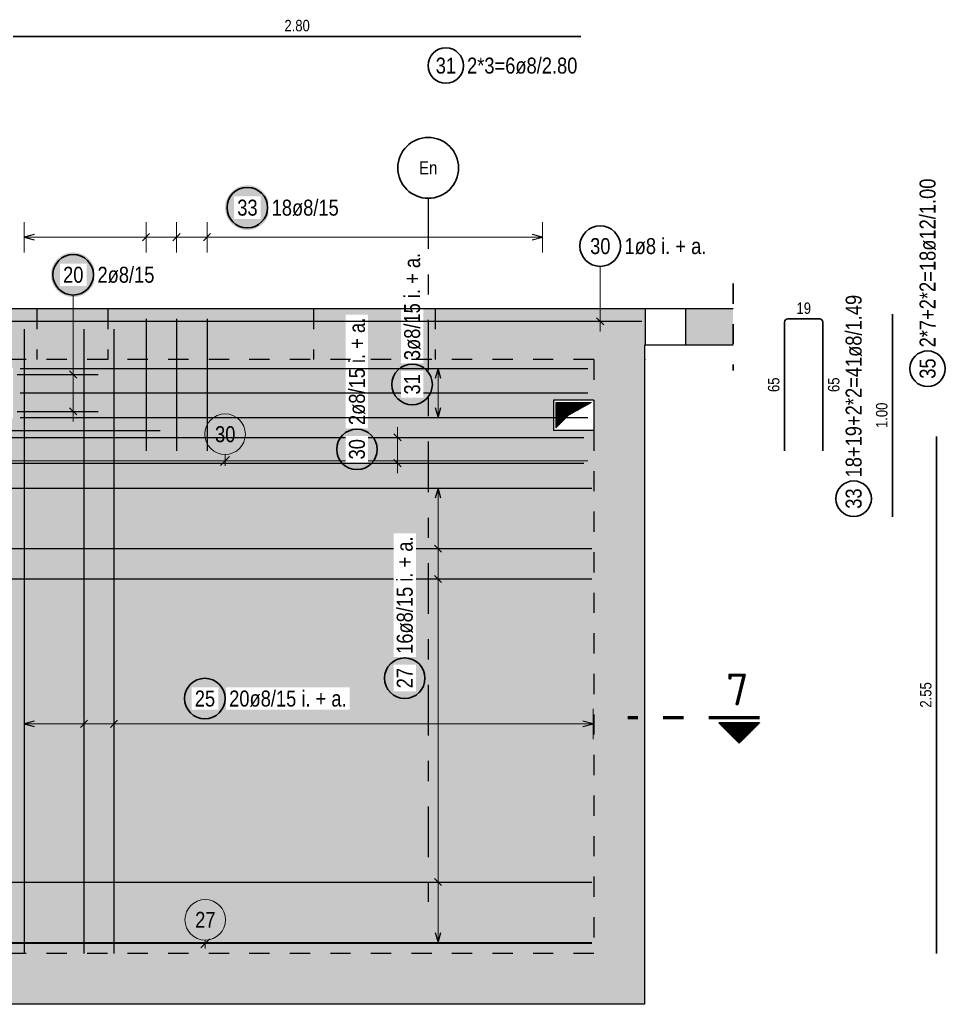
# Model space of a CAD drawing. Header units: millimetres. Extents: x -4.8 to 49, y -12 to 21.
# Tile 34 of 56: x 32.7 to 37.3, y 4 to 8.9. Entities that reach past the tile are written whole.
import ezdxf
from ezdxf.enums import TextEntityAlignment as Align

# ---------------------------------------------------------------- set-up
doc = ezdxf.new("R2010")
doc.units = ezdxf.units.MM
doc.linetypes.add('DASHDOTX2', pattern=[2, 1, -0.5, 0, -0.5])
doc.linetypes.add('HIDDEN', pattern=[0.375, 0.25, -0.125])
doc.layers.add('Achsen', color=7, linetype='Continuous', lineweight=20)
doc.styles.add('Arial Narrow', font='ARIALN.TTF')
doc.styles.add('isocp', font='isocp', dxfattribs={"width": 1.1})

msp = doc.modelspace()

# ---------------------------------------------------------------- hatches: boundary and pattern name
at = {"lineweight": 25, "true_color": 0xffffff}
for points in [[(33.94421, 7.945829), (33.944143, 7.949668), (33.943942, 7.953503), (33.943608, 7.957327), (33.94314, 7.961138), (33.942539, 7.964931), (33.941806, 7.9687), (33.940943, 7.972441), (33.939949, 7.976149), (33.938826, 7.979821), (33.937576, 7.983452), (33.9362, 7.987036), (33.9347, 7.99057), (33.933077, 7.99405), (33.931334, 7.997471), (33.929473, 8.000829), (33.927495, 8.00412), (33.925404, 8.007341), (33.923202, 8.010486), (33.920891, 8.013552), (33.918475, 8.016536), (33.915956, 8.019434), (33.913338, 8.022242), (33.910623, 8.024957), (33.907815, 8.027575), (33.904917, 8.030094), (33.901933, 8.032511), (33.898867, 8.034821), (33.895721, 8.037023), (33.892501, 8.039115), (33.88921, 8.041092), (33.885852, 8.042954), (33.882431, 8.044697), (33.878951, 8.046319), (33.875417, 8.04782), (33.871832, 8.049196), (33.868202, 8.050446), (33.86453, 8.051568), (33.860822, 8.052562), (33.85708, 8.053426), (33.853311, 8.054158), (33.849519, 8.054759), (33.845708, 8.055227), (33.841883, 8.055561), (33.838049, 8.055762), (33.83421, 8.055829), (33.830371, 8.055762), (33.826537, 8.055561), (33.822712, 8.055227), (33.818901, 8.054759), (33.815109, 8.054158), (33.81134, 8.053426), (33.807599, 8.052562), (33.80389, 8.051568), (33.800218, 8.050446), (33.796588, 8.049196), (33.793003, 8.04782), (33.789469, 8.046319), (33.785989, 8.044697), (33.782568, 8.042954), (33.77921, 8.041092), (33.775919, 8.039115), (33.772699, 8.037023), (33.769554, 8.034821), (33.766487, 8.032511), (33.763504, 8.030094), (33.760606, 8.027575), (33.757798, 8.024957), (33.755083, 8.022242), (33.752464, 8.019434), (33.749945, 8.016536), (33.747529, 8.013552), (33.745218, 8.010486), (33.743016, 8.007341), (33.740925, 8.00412), (33.738947, 8.000829), (33.737086, 7.997471), (33.735343, 7.99405), (33.73372, 7.99057), (33.73222, 7.987036), (33.730844, 7.983452), (33.729594, 7.979821), (33.728471, 7.976149), (33.727478, 7.972441), (33.726614, 7.9687), (33.725881, 7.964931), (33.725281, 7.961138), (33.724813, 7.957327), (33.724478, 7.953503), (33.724277, 7.949668), (33.72421, 7.945829), (33.724277, 7.94199), (33.724478, 7.938156), (33.724813, 7.934331), (33.725281, 7.93052), (33.725881, 7.926728), (33.726614, 7.922959), (33.727478, 7.919218), (33.728471, 7.915509), (33.729594, 7.911837), (33.730844, 7.908207), (33.73222, 7.904623), (33.73372, 7.901088), (33.735343, 7.897609), (33.737086, 7.894187), (33.738947, 7.890829), (33.740925, 7.887538), (33.743016, 7.884318), (33.745218, 7.881173), (33.747529, 7.878107), (33.749945, 7.875123), (33.752464, 7.872225), (33.755083, 7.869417), (33.757798, 7.866702), (33.760606, 7.864083), (33.763504, 7.861564), (33.766487, 7.859148), (33.769554, 7.856837), (33.772699, 7.854635), (33.775919, 7.852544), (33.77921, 7.850567), (33.782568, 7.848705), (33.785989, 7.846962), (33.789469, 7.845339), (33.793003, 7.843839), (33.796588, 7.842463), (33.800218, 7.841213), (33.80389, 7.840091), (33.807599, 7.839097), (33.81134, 7.838233), (33.815109, 7.8375), (33.818901, 7.8369), (33.822712, 7.836432), (33.826537, 7.836097), (33.830371, 7.835896), (33.83421, 7.835829), (33.838049, 7.835896), (33.841883, 7.836097), (33.845708, 7.836432), (33.849519, 7.8369), (33.853311, 7.8375), (33.85708, 7.838233), (33.860822, 7.839097), (33.86453, 7.840091), (33.868202, 7.841213), (33.871832, 7.842463), (33.875417, 7.843839), (33.878951, 7.845339), (33.882431, 7.846962), (33.885852, 7.848705), (33.88921, 7.850567), (33.892501, 7.852544), (33.895721, 7.854635), (33.898867, 7.856837), (33.901933, 7.859148), (33.904917, 7.861564), (33.907815, 7.864083), (33.910623, 7.866702), (33.913338, 7.869417), (33.915956, 7.872225), (33.918475, 7.875123), (33.920891, 7.878107), (33.923202, 7.881173), (33.925404, 7.884318), (33.927495, 7.887538), (33.929473, 7.890829), (33.931334, 7.894187), (33.933077, 7.897609), (33.9347, 7.901088), (33.9362, 7.904623), (33.937576, 7.908207), (33.938826, 7.911837), (33.939949, 7.915509), (33.940943, 7.919218), (33.941806, 7.922959), (33.942539, 7.926728), (33.94314, 7.93052), (33.943608, 7.934331), (33.943942, 7.938156)], [(33.085, 7.615067), (33.084933, 7.618906), (33.084732, 7.62274), (33.084397, 7.626565), (33.083929, 7.630376), (33.083329, 7.634168), (33.082596, 7.637937), (33.081733, 7.641678), (33.080739, 7.645387), (33.079616, 7.649059), (33.078366, 7.652689), (33.07699, 7.656274), (33.07549, 7.659808), (33.073867, 7.663288), (33.072124, 7.666709), (33.070263, 7.670067), (33.068285, 7.673358), (33.066194, 7.676578), (33.063992, 7.679723), (33.061681, 7.68279), (33.059265, 7.685774), (33.056746, 7.688671), (33.054127, 7.691479), (33.051412, 7.694194), (33.048604, 7.696813), (33.045707, 7.699332), (33.042723, 7.701748), (33.039656, 7.704059), (33.036511, 7.706261), (33.033291, 7.708352), (33.03, 7.71033), (33.026642, 7.712191), (33.023221, 7.713934), (33.019741, 7.715557), (33.016207, 7.717057), (33.012622, 7.718433), (33.008992, 7.719683), (33.00532, 7.720806), (33.001611, 7.7218), (32.99787, 7.722663), (32.994101, 7.723396), (32.990309, 7.723997), (32.986498, 7.724464), (32.982673, 7.724799), (32.978839, 7.725), (32.975, 7.725067), (32.971161, 7.725), (32.967327, 7.724799), (32.963502, 7.724464), (32.959691, 7.723997), (32.955899, 7.723396), (32.95213, 7.722663), (32.948389, 7.7218), (32.94468, 7.720806), (32.941008, 7.719683), (32.937378, 7.718433), (32.933793, 7.717057), (32.930259, 7.715557), (32.926779, 7.713934), (32.923358, 7.712191), (32.92, 7.71033), (32.916709, 7.708352), (32.913489, 7.706261), (32.910344, 7.704059), (32.907277, 7.701748), (32.904293, 7.699332), (32.901396, 7.696813), (32.898588, 7.694194), (32.895873, 7.691479), (32.893254, 7.688671), (32.890735, 7.685774), (32.888319, 7.68279), (32.886008, 7.679723), (32.883806, 7.676578), (32.881715, 7.673358), (32.879737, 7.670067), (32.877876, 7.666709), (32.876133, 7.663288), (32.87451, 7.659808), (32.87301, 7.656274), (32.871634, 7.652689), (32.870384, 7.649059), (32.869261, 7.645387), (32.868267, 7.641678), (32.867404, 7.637937), (32.866671, 7.634168), (32.866071, 7.630376), (32.865603, 7.626565), (32.865268, 7.62274), (32.865067, 7.618906), (32.865, 7.615067), (32.865067, 7.611228), (32.865268, 7.607394), (32.865603, 7.603569), (32.866071, 7.599758), (32.866671, 7.595966), (32.867404, 7.592197), (32.868267, 7.588456), (32.869261, 7.584747), (32.870384, 7.581075), (32.871634, 7.577445), (32.87301, 7.57386), (32.87451, 7.570326), (32.876133, 7.566846), (32.877876, 7.563425), (32.879737, 7.560067), (32.881715, 7.556776), (32.883806, 7.553556), (32.886008, 7.550411), (32.888319, 7.547344), (32.890735, 7.54436), (32.893254, 7.541463), (32.895873, 7.538655), (32.898588, 7.53594), (32.901396, 7.533321), (32.904293, 7.530802), (32.907277, 7.528386), (32.910344, 7.526075), (32.913489, 7.523873), (32.916709, 7.521782), (32.92, 7.519804), (32.923358, 7.517943), (32.926779, 7.5162), (32.930259, 7.514577), (32.933793, 7.513077), (32.937378, 7.511701), (32.941008, 7.510451), (32.94468, 7.509328), (32.948389, 7.508335), (32.95213, 7.507471), (32.955899, 7.506738), (32.959691, 7.506138), (32.963502, 7.50567), (32.967327, 7.505335), (32.971161, 7.505134), (32.975, 7.505067), (32.978839, 7.505134), (32.982673, 7.505335), (32.986498, 7.50567), (32.990309, 7.506138), (32.994101, 7.506738), (32.99787, 7.507471), (33.001611, 7.508335), (33.00532, 7.509328), (33.008992, 7.510451), (33.012622, 7.511701), (33.016207, 7.513077), (33.019741, 7.514577), (33.023221, 7.5162), (33.026642, 7.517943), (33.03, 7.519804), (33.033291, 7.521782), (33.036511, 7.523873), (33.039656, 7.526075), (33.042723, 7.528386), (33.045707, 7.530802), (33.048604, 7.533321), (33.051412, 7.53594), (33.054127, 7.538655), (33.056746, 7.541463), (33.059265, 7.54436), (33.061681, 7.547344), (33.063992, 7.550411), (33.066194, 7.553556), (33.068285, 7.556776), (33.070263, 7.560067), (33.072124, 7.563425), (33.073867, 7.566846), (33.07549, 7.570326), (33.07699, 7.57386), (33.078366, 7.577445), (33.079616, 7.581075), (33.080739, 7.584747), (33.081733, 7.588456), (33.082596, 7.592197), (33.083329, 7.595966), (33.083929, 7.599758), (33.084397, 7.603569), (33.084732, 7.607394)]]:
    msp.add_hatch(color=7, dxfattribs=at).paths.add_polyline_path(points)
at = {"lineweight": 50, "true_color": 0xd7ffd7}
for points in [[(35.79385, 7.267038), (35.796326, 7.267038), (35.796326, 7.447038), (26.26661, 7.447038), (26.26661, 7.197038), (35.79385, 7.197038)], [(35.996326, 7.267038), (36.230647, 7.267038), (36.230647, 7.447038), (35.996326, 7.447038)], [(35.54385, 4.267038), (35.79385, 4.267038), (35.79385, 7.197038), (35.54385, 7.197038), (35.54385, 6.997038), (35.543951, 6.997038), (35.543951, 6.847038), (35.54385, 6.847038)], [(26.266711, 4.017044), (35.793951, 4.017044), (35.793951, 4.267044), (26.266711, 4.267044)]]:
    msp.add_hatch(color=254, dxfattribs=at).paths.add_polyline_path(points)
h = msp.add_hatch(color=254, dxfattribs=at)
h.paths.add_polyline_path([(29.874263, 4.267038), (35.54385, 4.267038), (35.54385, 6.847038), (35.343951, 6.847038), (35.343951, 6.997038), (35.54385, 6.997038), (35.54385, 7.197038), (30.504145, 7.197038), (30.504145, 6.897044), (29.204145, 6.897044), (29.204145, 7.197038), (28.041061, 7.197038), (28.041061, 6.597044), (26.641061, 6.597044), (26.641061, 7.197038), (26.51661, 7.197038), (26.51661, 6.327038), (26.71661, 6.327038), (26.71661, 6.267038), (26.51661, 6.267038), (26.51661, 6.127038), (26.71661, 6.127038), (26.71661, 6.067038), (26.51661, 6.067038), (26.51661, 4.267038), (28.864263, 4.267038), (28.864263, 6.602038), (29.874263, 6.602038)])
h.paths.add_polyline_path([(30.744844, 6.882044), (30.744844, 7.182044), (31.044844, 7.182044), (31.044844, 6.882044)])
h.paths.add_polyline_path([(27.81811, 6.127038), (27.55811, 6.127038), (27.55811, 6.327038), (27.81811, 6.327038)])
h.paths.add_polyline_path([(31.144844, 6.907038), (31.144844, 7.157038), (31.394844, 7.157038), (31.394844, 6.907038)])
h.paths.add_polyline_path([(31.494844, 6.907038), (31.494844, 7.157038), (31.744844, 7.157038), (31.744844, 6.907038)])
h.paths.add_polyline_path([(31.844845, 6.907038), (31.844845, 7.157038), (32.094845, 7.157038), (32.094845, 6.907038)])
h.paths.add_polyline_path([(28.266609, 4.337038), (28.266584, 4.338609), (28.26651, 4.340178), (28.266387, 4.341744), (28.266215, 4.343305), (28.265994, 4.34486), (28.265724, 4.346407), (28.265405, 4.347945), (28.265038, 4.349473), (28.264624, 4.350988), (28.264162, 4.352489), (28.263653, 4.353975), (28.263098, 4.355444), (28.262497, 4.356896), (28.261851, 4.358327), (28.261159, 4.359738), (28.260424, 4.361126), (28.259646, 4.36249), (28.258826, 4.363829), (28.257963, 4.365142), (28.25706, 4.366427), (28.256117, 4.367683), (28.255135, 4.368909), (28.254115, 4.370104), (28.253058, 4.371265), (28.251964, 4.372393), (28.250837, 4.373487), (28.249675, 4.374544), (28.24848, 4.375564), (28.247255, 4.376546), (28.245998, 4.377489), (28.244713, 4.378392), (28.2434, 4.379255), (28.242061, 4.380075), (28.240697, 4.380853), (28.239309, 4.381588), (28.237898, 4.382279), (28.236467, 4.382926), (28.235015, 4.383527), (28.233546, 4.384082), (28.23206, 4.384591), (28.230559, 4.385053), (28.229044, 4.385467), (28.227516, 4.385834), (28.225978, 4.386152), (28.224431, 4.386423), (28.222876, 4.386644), (28.221315, 4.386816), (28.219749, 4.386939), (28.21818, 4.387013), (28.216609, 4.387038), (28.215039, 4.387013), (28.21347, 4.386939), (28.211904, 4.386816), (28.210342, 4.386644), (28.208787, 4.386423), (28.20724, 4.386152), (28.205702, 4.385834), (28.204175, 4.385467), (28.20266, 4.385053), (28.201158, 4.384591), (28.199672, 4.384082), (28.198203, 4.383527), (28.196752, 4.382926), (28.19532, 4.382279), (28.19391, 4.381588), (28.192521, 4.380853), (28.191157, 4.380075), (28.189818, 4.379255), (28.188505, 4.378392), (28.18722, 4.377489), (28.185964, 4.376546), (28.184738, 4.375564), (28.183544, 4.374544), (28.182382, 4.373487), (28.181254, 4.372393), (28.180161, 4.371265), (28.179104, 4.370104), (28.178083, 4.368909), (28.177101, 4.367683), (28.176158, 4.366427), (28.175255, 4.365142), (28.174393, 4.363829), (28.173572, 4.36249), (28.172794, 4.361126), (28.172059, 4.359738), (28.171368, 4.358327), (28.170721, 4.356896), (28.17012, 4.355444), (28.169565, 4.353975), (28.169056, 4.352489), (28.168594, 4.350988), (28.16818, 4.349473), (28.167813, 4.347945), (28.167495, 4.346407), (28.167225, 4.34486), (28.167003, 4.343305), (28.166831, 4.341744), (28.166708, 4.340178), (28.166634, 4.338609), (28.166609, 4.337038), (28.166634, 4.335468), (28.166708, 4.333899), (28.166831, 4.332333), (28.167003, 4.330771), (28.167225, 4.329216), (28.167495, 4.327669), (28.167813, 4.326131), (28.16818, 4.324604), (28.168594, 4.323089), (28.169056, 4.321587), (28.169565, 4.320101), (28.17012, 4.318632), (28.170721, 4.317181), (28.171368, 4.315749), (28.172059, 4.314339), (28.172794, 4.31295), (28.173572, 4.311586), (28.174393, 4.310247), (28.175255, 4.308934), (28.176158, 4.307649), (28.177101, 4.306393), (28.178083, 4.305167), (28.179104, 4.303973), (28.180161, 4.302811), (28.181254, 4.301683), (28.182382, 4.30059), (28.183544, 4.299533), (28.184738, 4.298512), (28.185964, 4.29753), (28.18722, 4.296587), (28.188505, 4.295684), (28.189818, 4.294822), (28.191157, 4.294001), (28.192521, 4.293223), (28.19391, 4.292488), (28.19532, 4.291797), (28.196752, 4.29115), (28.198203, 4.290549), (28.199672, 4.289994), (28.201158, 4.289485), (28.20266, 4.289023), (28.204175, 4.288609), (28.205702, 4.288242), (28.20724, 4.287924), (28.208787, 4.287654), (28.210342, 4.287432), (28.211904, 4.28726), (28.21347, 4.287137), (28.215039, 4.287063), (28.216609, 4.287038), (28.21818, 4.287063), (28.219749, 4.287137), (28.221315, 4.28726), (28.222876, 4.287432), (28.224431, 4.287654), (28.225978, 4.287924), (28.227516, 4.288242), (28.229044, 4.288609), (28.230559, 4.289023), (28.23206, 4.289485), (28.233546, 4.289994), (28.235015, 4.290549), (28.236467, 4.29115), (28.237898, 4.291797), (28.239309, 4.292488), (28.240697, 4.293223), (28.242061, 4.294001), (28.2434, 4.294822), (28.244713, 4.295684), (28.245998, 4.296587), (28.247255, 4.29753), (28.24848, 4.298512), (28.249675, 4.299533), (28.250837, 4.30059), (28.251964, 4.301683), (28.253058, 4.302811), (28.254115, 4.303973), (28.255135, 4.305167), (28.256117, 4.306393), (28.25706, 4.307649), (28.257963, 4.308934), (28.258826, 4.310247), (28.259646, 4.311586), (28.260424, 4.31295), (28.261159, 4.314339), (28.261851, 4.315749), (28.262497, 4.317181), (28.263098, 4.318632), (28.263653, 4.320101), (28.264162, 4.321587), (28.264624, 4.323089), (28.265038, 4.324604), (28.265405, 4.326131), (28.265724, 4.327669), (28.265994, 4.329216), (28.266215, 4.330771), (28.266387, 4.332333), (28.26651, 4.333899), (28.266584, 4.335468)])
h.paths.add_polyline_path([(32.278997, 6.907038), (32.278997, 7.157038), (32.678997, 7.157038), (32.678997, 6.907038)])
h.paths.add_polyline_path([(28.71414, 6.867044), (28.71414, 6.987044), (28.96414, 6.987044), (28.96414, 6.867044)])
at = {"lineweight": 13}
h = msp.add_hatch(dxfattribs=at)
h.set_pattern_fill('Mau', color=6, scale=0.01, angle=45, style=0, pattern_type=2)
h.set_pattern_definition([(45, (0, 0), (-0.00183847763, 0.00183847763), [])])
h.paths.add_polyline_path([(35.356451, 6.859538), (35.418951, 6.922038), (35.53135, 6.984538), (35.356451, 6.984538)])
at = {"lineweight": 50}
h = msp.add_hatch(dxfattribs=at)
h.set_pattern_fill('Mau', color=4, scale=0.01, angle=-90, style=0, pattern_type=2)
h.set_pattern_definition([(-90, (0, 0), (0.01, 6e-19), [])])
h.paths.add_polyline_path([(36.360973, 5.405254), (36.160973, 5.405254), (36.260973, 5.305254)])
at = {"layer": 'Achsen', "lineweight": 25, "true_color": 0xffffff}
for points in [[(34.757265, 7.073827), (34.757198, 7.077666), (34.756998, 7.0815), (34.756663, 7.085325), (34.756195, 7.089136), (34.755594, 7.092928), (34.754862, 7.096697), (34.753998, 7.100438), (34.753004, 7.104147), (34.751882, 7.107819), (34.750632, 7.111449), (34.749256, 7.115033), (34.747755, 7.118568), (34.746133, 7.122048), (34.74439, 7.125469), (34.742528, 7.128827), (34.740551, 7.132118), (34.73846, 7.135338), (34.736257, 7.138483), (34.733947, 7.14155), (34.73153, 7.144533), (34.729011, 7.147431), (34.726393, 7.150239), (34.723678, 7.152954), (34.72087, 7.155573), (34.717972, 7.158092), (34.714988, 7.160508), (34.711922, 7.162819), (34.708777, 7.165021), (34.705557, 7.167112), (34.702265, 7.16909), (34.698907, 7.170951), (34.695486, 7.172694), (34.692007, 7.174317), (34.688472, 7.175817), (34.684888, 7.177193), (34.681257, 7.178443), (34.677586, 7.179566), (34.673877, 7.180559), (34.670136, 7.181423), (34.666367, 7.182156), (34.662575, 7.182756), (34.658764, 7.183224), (34.654939, 7.183559), (34.651104, 7.18376), (34.647265, 7.183827), (34.643427, 7.18376), (34.639592, 7.183559), (34.635767, 7.183224), (34.631956, 7.182756), (34.628164, 7.182156), (34.624395, 7.181423), (34.620654, 7.180559), (34.616945, 7.179566), (34.613274, 7.178443), (34.609643, 7.177193), (34.606059, 7.175817), (34.602524, 7.174317), (34.599045, 7.172694), (34.595624, 7.170951), (34.592265, 7.16909), (34.588974, 7.167112), (34.585754, 7.165021), (34.582609, 7.162819), (34.579543, 7.160508), (34.576559, 7.158092), (34.573661, 7.155573), (34.570853, 7.152954), (34.568138, 7.150239), (34.56552, 7.147431), (34.563001, 7.144533), (34.560584, 7.14155), (34.558274, 7.138483), (34.556071, 7.135338), (34.55398, 7.132118), (34.552003, 7.128827), (34.550141, 7.125469), (34.548398, 7.122048), (34.546775, 7.118568), (34.545275, 7.115033), (34.543899, 7.111449), (34.542649, 7.107819), (34.541527, 7.104147), (34.540533, 7.100438), (34.539669, 7.096697), (34.538937, 7.092928), (34.538336, 7.089136), (34.537868, 7.085325), (34.537533, 7.0815), (34.537333, 7.077666), (34.537265, 7.073827), (34.537333, 7.069988), (34.537533, 7.066154), (34.537868, 7.062329), (34.538336, 7.058518), (34.538937, 7.054725), (34.539669, 7.050956), (34.540533, 7.047215), (34.541527, 7.043507), (34.542649, 7.039835), (34.543899, 7.036205), (34.545275, 7.03262), (34.546775, 7.029086), (34.548398, 7.025606), (34.550141, 7.022185), (34.552003, 7.018827), (34.55398, 7.015536), (34.556071, 7.012316), (34.558274, 7.00917), (34.560584, 7.006104), (34.563001, 7.00312), (34.56552, 7.000222), (34.568138, 6.997414), (34.570853, 6.994699), (34.573661, 6.992081), (34.576559, 6.989562), (34.579543, 6.987146), (34.582609, 6.984835), (34.585754, 6.982633), (34.588974, 6.980541), (34.592265, 6.978564), (34.595624, 6.976703), (34.599045, 6.974959), (34.602524, 6.973337), (34.606059, 6.971837), (34.609643, 6.970461), (34.613274, 6.969211), (34.616945, 6.968088), (34.620654, 6.967094), (34.624395, 6.966231), (34.628164, 6.965498), (34.631956, 6.964897), (34.635767, 6.964429), (34.639592, 6.964095), (34.643427, 6.963894), (34.647265, 6.963827), (34.651104, 6.963894), (34.654939, 6.964095), (34.658764, 6.964429), (34.662575, 6.964897), (34.666367, 6.965498), (34.670136, 6.966231), (34.673877, 6.967094), (34.677586, 6.968088), (34.681257, 6.969211), (34.684888, 6.970461), (34.688472, 6.971837), (34.692007, 6.973337), (34.695486, 6.974959), (34.698907, 6.976703), (34.702265, 6.978564), (34.705557, 6.980541), (34.708777, 6.982633), (34.711922, 6.984835), (34.714988, 6.987146), (34.717972, 6.989562), (34.72087, 6.992081), (34.723678, 6.994699), (34.726393, 6.997414), (34.729011, 7.000222), (34.73153, 7.00312), (34.733947, 7.006104), (34.736257, 7.00917), (34.73846, 7.012316), (34.740551, 7.015536), (34.742528, 7.018827), (34.74439, 7.022185), (34.746133, 7.025606), (34.747755, 7.029086), (34.749256, 7.03262), (34.750632, 7.036205), (34.751882, 7.039835), (34.753004, 7.043507), (34.753998, 7.047215), (34.754862, 7.050956), (34.755594, 7.054725), (34.756195, 7.058518), (34.756663, 7.062329), (34.756998, 7.066154)], [(34.485, 6.753753), (34.484933, 6.757591), (34.484732, 6.761426), (34.484397, 6.765251), (34.483929, 6.769062), (34.483329, 6.772854), (34.482596, 6.776623), (34.481733, 6.780364), (34.480739, 6.784073), (34.479616, 6.787744), (34.478366, 6.791375), (34.47699, 6.794959), (34.47549, 6.798494), (34.473867, 6.801973), (34.472124, 6.805394), (34.470263, 6.808753), (34.468285, 6.812044), (34.466194, 6.815264), (34.463992, 6.818409), (34.461681, 6.821475), (34.459265, 6.824459), (34.456746, 6.827357), (34.454127, 6.830165), (34.451412, 6.83288), (34.448604, 6.835498), (34.445707, 6.838017), (34.442723, 6.840434), (34.439656, 6.842744), (34.436511, 6.844947), (34.433291, 6.847038), (34.43, 6.849015), (34.426642, 6.850877), (34.423221, 6.85262), (34.419741, 6.854243), (34.416207, 6.855743), (34.412622, 6.857119), (34.408992, 6.858369), (34.40532, 6.859491), (34.401611, 6.860485), (34.39787, 6.861349), (34.394101, 6.862081), (34.390309, 6.862682), (34.386498, 6.86315), (34.382673, 6.863485), (34.378839, 6.863686), (34.375, 6.863753), (34.371161, 6.863686), (34.367327, 6.863485), (34.363502, 6.86315), (34.359691, 6.862682), (34.355899, 6.862081), (34.35213, 6.861349), (34.348389, 6.860485), (34.34468, 6.859491), (34.341008, 6.858369), (34.337378, 6.857119), (34.333793, 6.855743), (34.330259, 6.854243), (34.326779, 6.85262), (34.323358, 6.850877), (34.32, 6.849015), (34.316709, 6.847038), (34.313489, 6.844947), (34.310344, 6.842744), (34.307277, 6.840434), (34.304293, 6.838017), (34.301396, 6.835498), (34.298588, 6.83288), (34.295873, 6.830165), (34.293254, 6.827357), (34.290735, 6.824459), (34.288319, 6.821475), (34.286008, 6.818409), (34.283806, 6.815264), (34.281715, 6.812044), (34.279737, 6.808753), (34.277876, 6.805394), (34.276133, 6.801973), (34.27451, 6.798494), (34.27301, 6.794959), (34.271634, 6.791375), (34.270384, 6.787744), (34.269261, 6.784073), (34.268267, 6.780364), (34.267404, 6.776623), (34.266671, 6.772854), (34.266071, 6.769062), (34.265603, 6.765251), (34.265268, 6.761426), (34.265067, 6.757591), (34.265, 6.753753), (34.265067, 6.749914), (34.265268, 6.746079), (34.265603, 6.742254), (34.266071, 6.738443), (34.266671, 6.734651), (34.267404, 6.730882), (34.268267, 6.727141), (34.269261, 6.723432), (34.270384, 6.719761), (34.271634, 6.71613), (34.27301, 6.712546), (34.27451, 6.709011), (34.276133, 6.705532), (34.277876, 6.702111), (34.279737, 6.698753), (34.281715, 6.695461), (34.283806, 6.692241), (34.286008, 6.689096), (34.288319, 6.68603), (34.290735, 6.683046), (34.293254, 6.680148), (34.295873, 6.67734), (34.298588, 6.674625), (34.301396, 6.672007), (34.304293, 6.669488), (34.307277, 6.667071), (34.310344, 6.664761), (34.313489, 6.662558), (34.316709, 6.660467), (34.32, 6.65849), (34.323358, 6.656628), (34.326779, 6.654885), (34.330259, 6.653263), (34.333793, 6.651762), (34.337378, 6.650386), (34.341008, 6.649136), (34.34468, 6.648014), (34.348389, 6.64702), (34.35213, 6.646156), (34.355899, 6.645424), (34.359691, 6.644823), (34.363502, 6.644355), (34.367327, 6.64402), (34.371161, 6.64382), (34.375, 6.643753), (34.378839, 6.64382), (34.382673, 6.64402), (34.386498, 6.644355), (34.390309, 6.644823), (34.394101, 6.645424), (34.39787, 6.646156), (34.401611, 6.64702), (34.40532, 6.648014), (34.408992, 6.649136), (34.412622, 6.650386), (34.416207, 6.651762), (34.419741, 6.653263), (34.423221, 6.654885), (34.426642, 6.656628), (34.43, 6.65849), (34.433291, 6.660467), (34.436511, 6.662558), (34.439656, 6.664761), (34.442723, 6.667071), (34.445707, 6.669488), (34.448604, 6.672007), (34.451412, 6.674625), (34.454127, 6.67734), (34.456746, 6.680148), (34.459265, 6.683046), (34.461681, 6.68603), (34.463992, 6.689096), (34.466194, 6.692241), (34.468285, 6.695461), (34.470263, 6.698753), (34.472124, 6.702111), (34.473867, 6.705532), (34.47549, 6.709011), (34.47699, 6.712546), (34.478366, 6.71613), (34.479616, 6.719761), (34.480739, 6.723432), (34.481733, 6.727141), (34.482596, 6.730882), (34.483329, 6.734651), (34.483929, 6.738443), (34.484397, 6.742254), (34.484732, 6.746079)], [(34.720563, 5.62514), (34.720496, 5.628979), (34.720295, 5.632813), (34.71996, 5.636638), (34.719492, 5.640449), (34.718892, 5.644241), (34.718159, 5.64801), (34.717295, 5.651751), (34.716302, 5.65546), (34.715179, 5.659132), (34.713929, 5.662762), (34.712553, 5.666347), (34.711053, 5.669881), (34.70943, 5.673361), (34.707687, 5.676782), (34.705826, 5.68014), (34.703848, 5.683431), (34.701757, 5.686651), (34.699555, 5.689796), (34.697244, 5.692863), (34.694828, 5.695847), (34.692309, 5.698744), (34.68969, 5.701552), (34.686975, 5.704267), (34.684167, 5.706886), (34.68127, 5.709405), (34.678286, 5.711821), (34.675219, 5.714132), (34.672074, 5.716334), (34.668854, 5.718425), (34.665563, 5.720403), (34.662205, 5.722264), (34.658784, 5.724007), (34.655304, 5.72563), (34.65177, 5.72713), (34.648185, 5.728506), (34.644555, 5.729756), (34.640883, 5.730879), (34.637174, 5.731872), (34.633433, 5.732736), (34.629664, 5.733469), (34.625872, 5.734069), (34.622061, 5.734537), (34.618236, 5.734872), (34.614402, 5.735073), (34.610563, 5.73514), (34.606724, 5.735073), (34.60289, 5.734872), (34.599065, 5.734537), (34.595254, 5.734069), (34.591462, 5.733469), (34.587693, 5.732736), (34.583952, 5.731872), (34.580243, 5.730879), (34.576571, 5.729756), (34.572941, 5.728506), (34.569356, 5.72713), (34.565822, 5.72563), (34.562342, 5.724007), (34.558921, 5.722264), (34.555563, 5.720403), (34.552272, 5.718425), (34.549052, 5.716334), (34.545907, 5.714132), (34.54284, 5.711821), (34.539856, 5.709405), (34.536959, 5.706886), (34.534151, 5.704267), (34.531436, 5.701552), (34.528817, 5.698744), (34.526298, 5.695847), (34.523882, 5.692863), (34.521571, 5.689796), (34.519369, 5.686651), (34.517278, 5.683431), (34.5153, 5.68014), (34.513439, 5.676782), (34.511696, 5.673361), (34.510073, 5.669881), (34.508573, 5.666347), (34.507197, 5.662762), (34.505947, 5.659132), (34.504824, 5.65546), (34.50383, 5.651751), (34.502967, 5.64801), (34.502234, 5.644241), (34.501633, 5.640449), (34.501166, 5.636638), (34.500831, 5.632813), (34.50063, 5.628979), (34.500563, 5.62514), (34.50063, 5.621301), (34.500831, 5.617467), (34.501166, 5.613642), (34.501633, 5.609831), (34.502234, 5.606039), (34.502967, 5.60227), (34.50383, 5.598528), (34.504824, 5.59482), (34.505947, 5.591148), (34.507197, 5.587518), (34.508573, 5.583933), (34.510073, 5.580399), (34.511696, 5.576919), (34.513439, 5.573498), (34.5153, 5.57014), (34.517278, 5.566849), (34.519369, 5.563629), (34.521571, 5.560483), (34.523882, 5.557417), (34.526298, 5.554433), (34.528817, 5.551535), (34.531436, 5.548727), (34.534151, 5.546012), (34.536959, 5.543394), (34.539856, 5.540875), (34.54284, 5.538459), (34.545907, 5.536148), (34.549052, 5.533946), (34.552272, 5.531855), (34.555563, 5.529877), (34.558921, 5.528016), (34.562342, 5.526273), (34.565822, 5.52465), (34.569356, 5.52315), (34.572941, 5.521774), (34.576571, 5.520524), (34.580243, 5.519401), (34.583952, 5.518407), (34.587693, 5.517544), (34.591462, 5.516811), (34.595254, 5.51621), (34.599065, 5.515742), (34.60289, 5.515408), (34.606724, 5.515207), (34.610563, 5.51514), (34.614402, 5.515207), (34.618236, 5.515408), (34.622061, 5.515742), (34.625872, 5.51621), (34.629664, 5.516811), (34.633433, 5.517544), (34.637174, 5.518407), (34.640883, 5.519401), (34.644555, 5.520524), (34.648185, 5.521774), (34.65177, 5.52315), (34.655304, 5.52465), (34.658784, 5.526273), (34.662205, 5.528016), (34.665563, 5.529877), (34.668854, 5.531855), (34.672074, 5.533946), (34.675219, 5.536148), (34.678286, 5.538459), (34.68127, 5.540875), (34.684167, 5.543394), (34.686975, 5.546012), (34.68969, 5.548727), (34.692309, 5.551535), (34.694828, 5.554433), (34.697244, 5.557417), (34.699555, 5.560483), (34.701757, 5.563629), (34.703848, 5.566849), (34.705826, 5.57014), (34.707687, 5.573498), (34.70943, 5.576919), (34.711053, 5.580399), (34.712553, 5.583933), (34.713929, 5.587518), (34.715179, 5.591148), (34.716302, 5.59482), (34.717295, 5.598528), (34.718159, 5.60227), (34.718892, 5.606039), (34.719492, 5.609831), (34.71996, 5.613642), (34.720295, 5.617467)], [(33.734697, 5.525), (33.73463, 5.528839), (33.734429, 5.532673), (33.734094, 5.536498), (33.733627, 5.540309), (33.733026, 5.544101), (33.732293, 5.54787), (33.73143, 5.551611), (33.730436, 5.55532), (33.729313, 5.558992), (33.728063, 5.562622), (33.726687, 5.566207), (33.725187, 5.569741), (33.723564, 5.573221), (33.721821, 5.576642), (33.71996, 5.58), (33.717982, 5.583291), (33.715891, 5.586511), (33.713689, 5.589656), (33.711378, 5.592723), (33.708962, 5.595707), (33.706443, 5.598604), (33.703824, 5.601412), (33.70111, 5.604127), (33.698301, 5.606746), (33.695404, 5.609265), (33.69242, 5.611681), (33.689353, 5.613992), (33.686208, 5.616194), (33.682988, 5.618285), (33.679697, 5.620263), (33.676339, 5.622124), (33.672918, 5.623867), (33.669438, 5.62549), (33.665904, 5.62699), (33.662319, 5.628366), (33.658689, 5.629616), (33.655017, 5.630739), (33.651308, 5.631733), (33.647567, 5.632596), (33.643798, 5.633329), (33.640006, 5.633929), (33.636195, 5.634397), (33.63237, 5.634732), (33.628536, 5.634933), (33.624697, 5.635), (33.620858, 5.634933), (33.617024, 5.634732), (33.613199, 5.634397), (33.609388, 5.633929), (33.605596, 5.633329), (33.601827, 5.632596), (33.598086, 5.631733), (33.594377, 5.630739), (33.590705, 5.629616), (33.587075, 5.628366), (33.58349, 5.62699), (33.579956, 5.62549), (33.576476, 5.623867), (33.573055, 5.622124), (33.569697, 5.620263), (33.566406, 5.618285), (33.563186, 5.616194), (33.560041, 5.613992), (33.556974, 5.611681), (33.55399, 5.609265), (33.551093, 5.606746), (33.548285, 5.604127), (33.54557, 5.601412), (33.542951, 5.598604), (33.540432, 5.595707), (33.538016, 5.592723), (33.535705, 5.589656), (33.533503, 5.586511), (33.531412, 5.583291), (33.529434, 5.58), (33.527573, 5.576642), (33.52583, 5.573221), (33.524207, 5.569741), (33.522707, 5.566207), (33.521331, 5.562622), (33.520081, 5.558992), (33.518958, 5.55532), (33.517965, 5.551611), (33.517101, 5.54787), (33.516368, 5.544101), (33.515768, 5.540309), (33.5153, 5.536498), (33.514965, 5.532673), (33.514764, 5.528839), (33.514697, 5.525), (33.514764, 5.521161), (33.514965, 5.517327), (33.5153, 5.513502), (33.515768, 5.509691), (33.516368, 5.505899), (33.517101, 5.50213), (33.517965, 5.498389), (33.518958, 5.49468), (33.520081, 5.491008), (33.521331, 5.487378), (33.522707, 5.483793), (33.524207, 5.480259), (33.52583, 5.476779), (33.527573, 5.473358), (33.529434, 5.47), (33.531412, 5.466709), (33.533503, 5.463489), (33.535705, 5.460344), (33.538016, 5.457277), (33.540432, 5.454293), (33.542951, 5.451396), (33.54557, 5.448588), (33.548285, 5.445873), (33.551093, 5.443254), (33.55399, 5.440735), (33.556974, 5.438319), (33.560041, 5.436008), (33.563186, 5.433806), (33.566406, 5.431715), (33.569697, 5.429737), (33.573055, 5.427876), (33.576476, 5.426133), (33.579956, 5.42451), (33.58349, 5.42301), (33.587075, 5.421634), (33.590705, 5.420384), (33.594377, 5.419261), (33.598086, 5.418267), (33.601827, 5.417404), (33.605596, 5.416671), (33.609388, 5.416071), (33.613199, 5.415603), (33.617024, 5.415268), (33.620858, 5.415067), (33.624697, 5.415), (33.628536, 5.415067), (33.63237, 5.415268), (33.636195, 5.415603), (33.640006, 5.416071), (33.643798, 5.416671), (33.647567, 5.417404), (33.651308, 5.418267), (33.655017, 5.419261), (33.658689, 5.420384), (33.662319, 5.421634), (33.665904, 5.42301), (33.669438, 5.42451), (33.672918, 5.426133), (33.676339, 5.427876), (33.679697, 5.429737), (33.682988, 5.431715), (33.686208, 5.433806), (33.689353, 5.436008), (33.69242, 5.438319), (33.695404, 5.440735), (33.698301, 5.443254), (33.70111, 5.445873), (33.703824, 5.448588), (33.706443, 5.451396), (33.708962, 5.454293), (33.711378, 5.457277), (33.713689, 5.460344), (33.715891, 5.463489), (33.717982, 5.466709), (33.71996, 5.47), (33.721821, 5.473358), (33.723564, 5.476779), (33.725187, 5.480259), (33.726687, 5.483793), (33.728063, 5.487378), (33.729313, 5.491008), (33.730436, 5.49468), (33.73143, 5.498389), (33.732293, 5.50213), (33.733026, 5.505899), (33.733627, 5.509691), (33.734094, 5.513502), (33.734429, 5.517327)]]:
    msp.add_hatch(color=7, dxfattribs=at).paths.add_polyline_path(points)

# ---------------------------------------------------------------- linework, layer by layer
at = {"color": 2, "linetype": 'Continuous', "lineweight": 35}
for p, q in [((32.678997, 8.790563), (35.478997, 8.790563)), ((36.483952, 7.381038), (36.483952, 6.747038)), ((36.657804, 7.397038), (36.499952, 7.397038)), ((36.673804, 6.747038), (36.673804, 7.381038)), ((37.017071, 6.420925), (37.017071, 7.420925)), ((37.234072, 4.267038), (37.234072, 6.817038)), ((36.160973, 5.405254), (36.360973, 5.405254)), ((36.160973, 5.405254), (36.260973, 5.305254)), ((36.260973, 5.305254), (36.360973, 5.405254))]:
    msp.add_line(p, q, dxfattribs=at)
at = {"color": 5, "linetype": 'Continuous', "lineweight": 18}
for p, q in [((32.732999, 7.875), (32.732999, 7.725)), ((33.334611, 7.725), (33.334611, 7.875)), ((33.485014, 7.725), (33.485014, 7.875)), ((33.635417, 7.725), (33.635417, 7.875)), ((35.28985, 7.725), (35.28985, 7.875)), ((35.575, 7.656349), (35.575, 7.435254)), ((32.975, 7.515067), (32.975, 7.173038)), ((35.575, 7.335254), (35.575, 7.435254)), ((35.5, 7.385254), (35.65, 7.385254)), ((32.975, 7.173038), (32.975, 6.891056)), ((33.05, 7.123038), (32.9, 7.123038)), ((33.05, 6.941056), (32.9, 6.941056))]:
    msp.add_line(p, q, dxfattribs=at)
at = {"color": 3, "linetype": 'Continuous', "lineweight": 25}
for p, q in [((32.782999, 7.813397), (32.732999, 7.8)), ((32.732999, 7.8), (32.782999, 7.786603)), ((33.316933, 7.782322), (33.352289, 7.817678)), ((33.467336, 7.782322), (33.502692, 7.817678)), ((33.617739, 7.782322), (33.653095, 7.817678)), ((35.28985, 7.8), (35.23985, 7.813397)), ((35.23985, 7.786603), (35.28985, 7.8)), ((35.996326, 7.447038), (35.796326, 7.447038)), ((35.796326, 7.447038), (35.796326, 7.267038)), ((36.230647, 7.447038), (35.996326, 7.447038)), ((35.996326, 7.447038), (35.996326, 7.267038)), ((33.334611, 7.397038), (33.334611, 6.747038)), ((33.485014, 7.397038), (33.485014, 6.747038)), ((33.635417, 7.397038), (33.635417, 6.747038)), ((35.557322, 7.402932), (35.592678, 7.367576)), ((35.796326, 7.267038), (35.79385, 7.267038)), ((35.79385, 7.267038), (35.79385, 7.197038)), ((35.996326, 7.267038), (35.796326, 7.267038)), ((36.230647, 7.267038), (35.996326, 7.267038)), ((35.79385, 7.197038), (35.79385, 4.267038)), ((32.992678, 7.10536), (32.957322, 7.140716)), ((32.698997, 7.123038), (33.098997, 7.123038)), ((35.54385, 6.997038), (35.343951, 6.997038)), ((35.343951, 6.997038), (35.343951, 6.847038)), ((35.543951, 6.997038), (35.54385, 6.997038)), ((35.54385, 6.997038), (35.54385, 6.847038)), ((35.543951, 6.997038), (35.543951, 6.847038)), ((32.992678, 6.923379), (32.957322, 6.958734)), ((32.698997, 6.941056), (33.098997, 6.941056)), ((35.54385, 6.847038), (35.343951, 6.847038)), ((35.543951, 6.847038), (35.54385, 6.847038)), ((35.793951, 4.267038), (35.79385, 4.267038)), ((35.793951, 4.267044), (35.793951, 4.017044)), ((35.793951, 4.017044), (26.266711, 4.017044))]:
    msp.add_line(p, q, dxfattribs=at)
at = {"color": 2, "linetype": 'HIDDEN', "lineweight": 35, "ltscale": 0.25}
msp.add_line((36.230647, 7.572038), (36.230647, 7.142038), dxfattribs=at)
at = {"color": 3, "linetype": 'HIDDEN', "lineweight": 25, "ltscale": 0.25}
for p, q in [((32.796422, 7.447038), (32.796422, 7.197038)), ((33.146422, 7.447038), (33.146422, 7.197038)), ((34.161397, 7.447038), (34.161397, 7.197038)), ((34.761397, 7.447038), (34.761397, 7.197038)), ((35.54385, 7.197038), (35.54385, 6.997038)), ((35.54385, 6.847038), (35.54385, 4.267038)), ((35.54385, 4.267038), (30.481292, 4.267038))]:
    msp.add_line(p, q, dxfattribs=at)
at = {"color": 6, "linetype": 'Continuous', "lineweight": 13}
for p, q in [((35.356451, 6.859538), (35.356451, 6.984538)), ((35.356451, 6.984538), (35.53135, 6.984538)), ((35.418951, 6.922038), (35.53135, 6.984538)), ((35.356451, 6.859538), (35.418951, 6.922038))]:
    msp.add_line(p, q, dxfattribs=at)
at = {"color": 1, "linetype": 'DASHDOTX2', "lineweight": 70, "ltscale": 0.25}
msp.add_line((36.360973, 5.430254), (35.710973, 5.430254), dxfattribs=at)
at = {"color": 2, "linetype": 'Continuous', "lineweight": 35}
for centre, radius in [((34.813296, 8.64651), 0.0875), ((33.83421, 7.945829), 0.1), ((35.575, 7.756349), 0.1), ((32.975, 7.615067), 0.1), ((37.190121, 7.15172), 0.0875), ((36.825332, 6.510505), 0.0875)]:
    msp.add_circle(centre, radius, dxfattribs=at)
at = {"color": 9, "linetype": 'Continuous', "lineweight": 0}
msp.add_circle((35.796326, 7.197038), 0.00111, dxfattribs=at)
at = {"color": 2, "linetype": 'Continuous', "lineweight": 35}
for centre, start, end in [((36.499952, 7.381038), 90, 180), ((36.657804, 7.381038), 0, 90)]:
    msp.add_arc(centre, 0.016, start, end, dxfattribs=at)
at = {"layer": 'Achsen', "color": 3, "linetype": 'DASHDOTX2', "lineweight": 25, "ltscale": 0.25}
msp.add_line((34.72651, 7.99198), (34.72651, 4.523106), dxfattribs=at)
at = {"layer": 'Achsen', "color": 3, "linetype": 'Continuous', "lineweight": 25}
for p, q in [((32.732999, 7.347038), (32.732999, 4.267038)), ((33.028468, 7.347038), (33.028468, 4.267038)), ((33.176202, 7.347038), (33.176202, 4.267038)), ((34.775, 7.153038), (34.761603, 7.103038)), ((34.788397, 7.103038), (34.775, 7.153038)), ((34.761603, 6.961038), (34.775, 6.911038)), ((34.775, 6.911038), (34.788397, 6.961038)), ((29.02814, 6.847044), (33.40414, 6.847044)), ((28.071061, 6.813044), (35.49385, 6.813044)), ((34.592678, 6.795366), (34.557322, 6.830722)), ((34.592678, 6.668361), (34.557322, 6.703716)), ((28.071061, 6.686038), (35.49385, 6.686038)), ((29.904263, 6.563038), (35.53385, 6.563038)), ((34.775, 6.563038), (34.761603, 6.513038)), ((34.788397, 6.513038), (34.775, 6.563038)), ((29.904263, 6.264105), (35.53385, 6.264105)), ((34.792678, 6.246427), (34.757322, 6.281783)), ((34.792678, 6.096961), (34.757322, 6.132316)), ((29.904263, 6.114638), (35.53385, 6.114638)), ((32.782999, 5.413397), (32.732999, 5.4)), ((32.732999, 5.4), (32.782999, 5.386603)), ((33.01079, 5.382322), (33.046145, 5.417678)), ((33.158524, 5.382322), (33.19388, 5.417678)), ((35.539951, 5.4), (35.489951, 5.413397)), ((35.489951, 5.386603), (35.539951, 5.4)), ((29.904263, 4.619973), (35.53385, 4.619973)), ((34.792678, 4.602295), (34.757322, 4.63765)), ((34.761603, 4.37104), (34.775, 4.32104)), ((34.775, 4.32104), (34.788397, 4.37104)), ((29.904263, 4.32104), (35.53385, 4.32104))]:
    msp.add_line(p, q, dxfattribs=at)
at = {"layer": 'Achsen', "color": 5, "linetype": 'Continuous', "lineweight": 18}
for p, q in [((34.85, 7.153038), (34.7, 7.153038)), ((34.775, 7.153038), (34.775, 6.911038)), ((34.7, 6.911038), (34.85, 6.911038)), ((34.575, 6.863044), (34.575, 6.636038)), ((34.65, 6.813044), (34.5, 6.813044)), ((34.65, 6.686038), (34.5, 6.686038)), ((34.85, 6.563038), (34.7, 6.563038)), ((34.775, 6.563038), (34.775, 4.32104)), ((34.85, 6.264105), (34.7, 6.264105)), ((34.85, 6.114638), (34.7, 6.114638)), ((32.732999, 5.475), (32.732999, 5.325)), ((33.028468, 5.325), (33.028468, 5.475)), ((33.176202, 5.325), (33.176202, 5.475)), ((35.539951, 5.325), (35.539951, 5.475)), ((35.539951, 5.4), (32.732999, 5.4)), ((34.85, 4.619973), (34.7, 4.619973)), ((34.7, 4.32104), (34.85, 4.32104))]:
    msp.add_line(p, q, dxfattribs=at)
at = {"layer": 'Achsen', "color": 9, "linetype": 'Continuous', "lineweight": 0}
for p, q in [((33.702471, 6.674947), (33.746665, 6.719141)), ((33.724568, 6.728642), (33.724568, 6.672044)), ((28.091061, 6.697044), (35.51385, 6.697044)), ((33.604397, 4.294941), (33.648591, 4.339135)), ((33.626494, 4.333605), (33.626494, 4.292038)), ((29.904263, 4.317038), (35.53385, 4.317038))]:
    msp.add_line(p, q, dxfattribs=at)
at = {"layer": 'Achsen', "color": 2, "linetype": 'Continuous', "lineweight": 35}
for centre, radius in [((34.72651, 8.14198), 0.15), ((34.647265, 7.073827), 0.1), ((34.375, 6.753753), 0.1), ((34.610563, 5.62514), 0.1), ((33.624697, 5.525), 0.1)]:
    msp.add_circle(centre, radius, dxfattribs=at)
at = {"layer": 'Achsen', "color": 9, "linetype": 'Continuous', "lineweight": 0}
for centre, radius in [((33.724568, 6.828642), 0.1), ((35.54385, 6.597044), 0.00111), ((33.626494, 4.433605), 0.1)]:
    msp.add_circle(centre, radius, dxfattribs=at)

# ---------------------------------------------------------------- texts
at = {"color": 2, "lineweight": 35, "style": 'isocp', "width": 1.15}
msp.add_text('7', height=0.1575, dxfattribs=at).set_placement((36.251847, 5.490954), align=Align.CENTER)
at = {"color": 3, "lineweight": 25, "char_height": 0.05625, "attachment_point": 1, "line_spacing_factor": 0.9, "style": 'Arial Narrow'}
for s, insert in [('2.80', (34.017122, 8.871813)), ('19', (36.543441, 7.478288))]:
    msp.add_mtext(s, dxfattribs=dict(at, insert=insert))
at = {"color": 2, "lineweight": 35, "char_height": 0.07875, "attachment_point": 1, "line_spacing_factor": 0.9, "style": 'Arial Narrow'}
for s, insert in [('2*3=6ø8/2.80', (34.918296, 8.685885)), ('31', (34.763684, 8.685885)), ('30', (35.525388, 7.795724)), ('1ø8 i. + a.', (35.695, 7.795724))]:
    msp.add_mtext(s, dxfattribs=dict(at, insert=insert))
at = {"color": 2, "lineweight": 35, "char_height": 0.07875, "attachment_point": 1, "rotation": 90, "line_spacing_factor": 0.9, "style": 'Arial Narrow'}
for s, insert in [('2*7+2*2=18ø12/1.00', (37.150746, 7.25672)), ('18+19+2*2=41ø8/1.49', (36.785957, 6.615505)), ('35', (37.150746, 7.102108)), ('33', (36.785957, 6.460892))]:
    msp.add_mtext(s, dxfattribs=dict(at, insert=insert))
at = {"color": 3, "lineweight": 25, "char_height": 0.05625, "attachment_point": 1, "rotation": 90, "line_spacing_factor": 0.9, "style": 'Arial Narrow'}
for s, insert in [('65', (36.402702, 7.036601)), ('65', (36.698804, 7.036601)), ('1.00', (36.935821, 6.85905)), ('2.55', (37.152822, 5.480163))]:
    msp.add_mtext(s, dxfattribs=dict(at, insert=insert))
at = {"layer": 'Achsen', "color": 3, "lineweight": 25, "style": 'Arial Narrow'}
msp.add_text('En', height=0.065, dxfattribs=at).set_placement((34.72651, 8.14198), align=Align.MIDDLE_CENTER)
at = {"layer": 'Achsen', "color": 9, "lineweight": 0, "char_height": 0.07875, "attachment_point": 1, "line_spacing_factor": 0.9, "style": 'Arial Narrow'}
for s, insert in [('30', (33.674956, 6.868017)), ('27', (33.576881, 4.47298))]:
    msp.add_mtext(s, dxfattribs=dict(at, insert=insert))

# ---------------------------------------------------------------- next in the draw order: texts
at = {"color": 2, "lineweight": 35, "char_height": 0.07875, "attachment_point": 1, "line_spacing_factor": 0.9, "style": 'Arial Narrow', "bg_fill": 3, "box_fill_scale": 1.2, "bg_fill_color": 256, "bg_fill_true_color": 13158600, "bg_fill_transparency": 0}
for s, insert in [('33', (33.784598, 7.985204)), ('18ø8/15', (33.95421, 7.985204)), ('20', (32.925387, 7.654442)), ('2ø8/15', (33.095, 7.654442))]:
    msp.add_mtext(s, dxfattribs=dict(at, insert=insert))
at = {"layer": 'Achsen', "color": 2, "lineweight": 35, "char_height": 0.07875, "attachment_point": 1, "rotation": 90, "line_spacing_factor": 0.9, "style": 'Arial Narrow', "bg_fill": 3, "box_fill_scale": 1.2, "bg_fill_color": 256, "bg_fill_true_color": 13158600, "bg_fill_transparency": 0}
for s, insert in [('3ø8/15 i. + a.', (34.60789, 7.193827)), ('2ø8/15 i. + a.', (34.335625, 6.873753)), ('30', (34.335625, 6.70414)), ('16ø8/15 i. + a.', (34.571188, 5.74514)), ('27', (34.571188, 5.575527))]:
    msp.add_mtext(s, dxfattribs=dict(at, insert=insert))
at = {"layer": 'Achsen', "color": 2, "lineweight": 35, "char_height": 0.07875, "attachment_point": 1, "line_spacing_factor": 0.9, "style": 'Arial Narrow', "bg_fill": 3, "box_fill_scale": 1.2, "bg_fill_color": 256, "bg_fill_true_color": 13158600, "bg_fill_transparency": 0}
for s, insert in [('25', (33.575085, 5.564375)), ('20ø8/15 i. + a.', (33.744697, 5.564375))]:
    msp.add_mtext(s, dxfattribs=dict(at, insert=insert))

# ---------------------------------------------------------------- next in the draw order: linework, layer by layer
at = {"color": 5, "linetype": 'Continuous', "lineweight": 18}
msp.add_line((35.28985, 7.8), (32.732999, 7.8), dxfattribs=at)
at = {"color": 3, "linetype": 'Continuous', "lineweight": 25}
for p, q in [((35.796326, 7.447038), (26.51661, 7.447038)), ((28.357268, 7.385254), (35.780057, 7.385254))]:
    msp.add_line(p, q, dxfattribs=at)
at = {"color": 3, "linetype": 'HIDDEN', "lineweight": 25, "ltscale": 0.25}
msp.add_line((35.54385, 7.197038), (30.504145, 7.197038), dxfattribs=at)
at = {"layer": 'Achsen', "color": 3, "linetype": 'Continuous', "lineweight": 25}
for p, q in [((32.713997, 7.153038), (35.513997, 7.153038)), ((32.713997, 7.032038), (35.513997, 7.032038)), ((32.713997, 6.911038), (35.513997, 6.911038))]:
    msp.add_line(p, q, dxfattribs=at)

# ---------------------------------------------------------------- next in the draw order: texts
at = {"layer": 'Achsen', "color": 2, "lineweight": 35, "insert": (34.60789, 7.024214), "char_height": 0.07875, "attachment_point": 1, "rotation": 90, "line_spacing_factor": 0.9, "style": 'Arial Narrow', "bg_fill": 3, "box_fill_scale": 1.2, "bg_fill_color": 256, "bg_fill_true_color": 13158600, "bg_fill_transparency": 0}
msp.add_mtext('31', dxfattribs=at)

doc.saveas('drawing.dxf')
